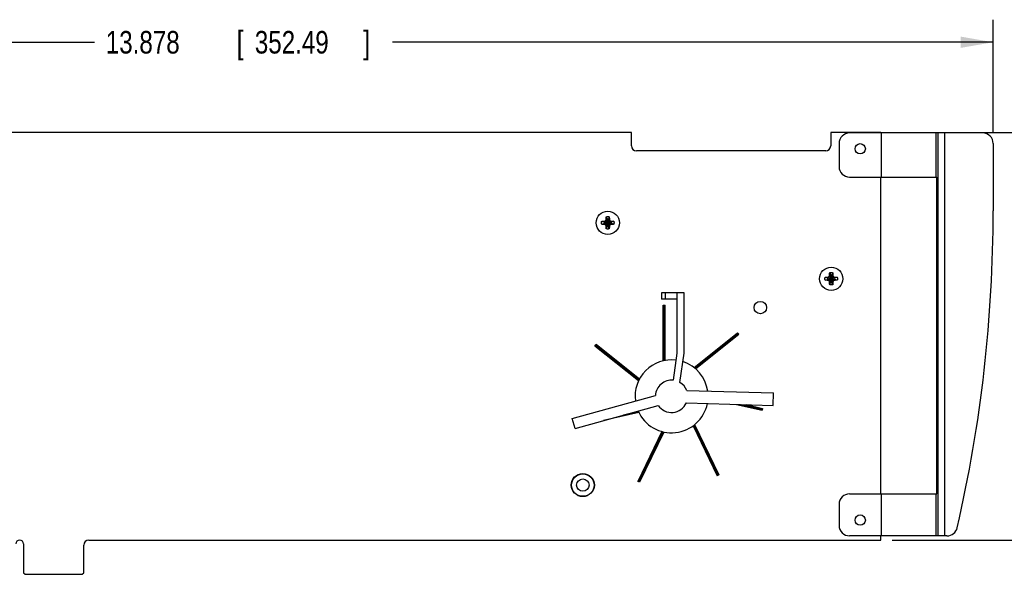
# Model space of a CAD drawing. Header units: inches. Extents: x 0.2 to 16.8, y 0.1 to 10.8.
# Tile 14 of 16: x 8.5 to 13.9, y 4.5 to 7.6. Entities that reach past the tile are written whole.
import ezdxf

# ---------------------------------------------------------------- set-up
doc = ezdxf.new("R2010")
doc.units = ezdxf.units.IN
doc.header["$LTSCALE"] = 0.935
doc.header["$MEASUREMENT"] = 0
doc.layers.get('0').update_dxf_attribs({"linetype": 'CONTINUOUS'})
doc.layers.add('DIMENSIONS', color=7, linetype='CONTINUOUS')
doc.styles.get("Standard").update_dxf_attribs({"font": 'txt', "width": 0.8})
doc.dimstyles.new('DIMSTYLE_1', dxfattribs={"dimtxt": 0.125, "dimasz": 0.18, "dimexe": 0.18, "dimexo": 0.0625, "dimgap": 0.09, "dimtad": 0, "dimtih": 1, "dimtoh": 1, "dimdec": 3, "dimlfac": 1.714286, "dimzin": 4, "dimdsep": 46, "dimtxsty": 'STANDARD', "dimblk": '_FILLED', "dimblk1": '_FILLED', "dimblk2": '_FILLED', "dimcen": 0.09, "dimadec": 0, "dimazin": 0, "dimtp": 0.01, "dimtm": 0.01, "dimtfac": 1, "dimtdec": 3, "dimtofl": 0, "dimtmove": 0, "dimatfit": 3, "dimldrblk": '_FILLED', "dimfxl": 1, "dimtolj": 1, "dimtzin": 4, "dimarcsym": 0})

# ---------------------------------------------------------------- blocks, each defined once
blk = doc.blocks.new('_FILLED')
at = {"color": 0, "linetype": 'BYBLOCK'}
blk.add_solid([(0, 0), (-1, 0.174), (-1, -0.174)], dxfattribs=at)
blk = doc.blocks.new('*D2')
at = {"layer": 'DIMENSIONS', "color": 2, "linetype": 'CONTINUOUS'}
for p, q in [((13.3212, 6.9637), (14.9621, 6.9637)), ((14.8371, 6.9637), (14.8371, 6.0914)), ((14.8371, 4.7068), (14.8371, 5.8414)), ((13.3212, 4.7068), (14.9621, 4.7068))]:
    blk.add_line(p, q, dxfattribs=at)
at = {"layer": 'DIMENSIONS', "color": 2, "linetype": 'CONTINUOUS', "xscale": 0.18, "yscale": 0.18, "zscale": 0.18}
for p, rotation in [((14.8371, 6.9637), 90), ((14.8371, 4.7068), 270)]:
    blk.add_blockref('_FILLED', p, dxfattribs=dict(at, rotation=rotation))
at = {"layer": 'DIMENSIONS', "color": 2, "linetype": 'CONTINUOUS', "width": 0.8}
for s, p in [('3.869', (14.1746, 5.9039)), ('[', (14.7996, 5.9039)), ('98.27', (14.8996, 5.9039)), (']', (15.3996, 5.9039))]:
    blk.add_text(s, height=0.125, dxfattribs=at).set_placement(p)
blk = doc.blocks.new('*D3')
at = {"layer": 'DIMENSIONS', "color": 2, "linetype": 'CONTINUOUS'}
for p, q in [((5.7859, 6.9001), (5.7859, 7.5887)), ((13.8811, 6.9655), (13.8811, 7.5887)), ((5.7859, 7.4637), (8.9069, 7.4637)), ((13.8811, 7.4637), (10.5569, 7.4637))]:
    blk.add_line(p, q, dxfattribs=at)
at = {"layer": 'DIMENSIONS', "color": 2, "linetype": 'CONTINUOUS', "xscale": 0.18, "yscale": 0.18, "zscale": 0.18, "rotation": 180}
blk.add_blockref('_FILLED', (5.7859, 7.4637), dxfattribs=at)
at = {"layer": 'DIMENSIONS', "color": 2, "linetype": 'CONTINUOUS', "xscale": 0.18, "yscale": 0.18, "zscale": 0.18}
blk.add_blockref('_FILLED', (13.8811, 7.4637), dxfattribs=at)
at = {"layer": 'DIMENSIONS', "color": 2, "linetype": 'CONTINUOUS', "width": 0.8}
for s, p in [('13.878', (8.9694, 7.4012)), ('[', (9.6944, 7.4012)), ('352.49', (9.7944, 7.4012)), (']', (10.3944, 7.4012))]:
    blk.add_text(s, height=0.125, dxfattribs=at).set_placement(p)

msp = doc.modelspace()

# ---------------------------------------------------------------- linework, layer by layer
at = {"color": 7, "linetype": 'CONTINUOUS'}
for p, q in [((11.87915, 6.96369), (6.09657, 6.96369)), ((11.87915, 6.88961), (11.87915, 6.96369)), ((13.25873, 6.96369), (12.98165, 6.96369)), ((12.98165, 6.96369), (12.98165, 6.88961)), ((13.82282, 6.96136), (13.08665, 6.96136)), ((13.25873, 6.96136), (13.25873, 6.96369)), ((13.26165, 6.96136), (13.26165, 6.71694)), ((13.56287, 6.96136), (13.56287, 6.71694)), ((13.57494, 6.96136), (13.57494, 4.73011)), ((13.61111, 6.96136), (13.61111, 4.73011)), ((13.02832, 6.90302), (13.02832, 6.77527)), ((13.88115, 6.90302), (13.88115, 6.52969)), ((12.95423, 6.86219), (11.90657, 6.86219)), ((13.08665, 6.71694), (13.56965, 6.71694)), ((13.25873, 4.96286), (13.25873, 6.71694)), ((13.56965, 4.96286), (13.56965, 6.71694)), ((11.73959, 6.49727), (11.74365, 6.48442)), ((11.75621, 6.49727), (11.75215, 6.48442)), ((11.7144, 6.47208), (11.72725, 6.46802)), ((11.7144, 6.45547), (11.72725, 6.45953)), ((11.72725, 6.45953), (11.76855, 6.46802)), ((11.72895, 6.46802), (11.72725, 6.46802)), ((11.72725, 6.46802), (11.76855, 6.45953)), ((11.72725, 6.45953), (11.72895, 6.45953)), ((11.73827, 6.4734), (11.72895, 6.46802)), ((11.73098, 6.47269), (11.72895, 6.46802)), ((11.72895, 6.45953), (11.76685, 6.46802)), ((11.72895, 6.46802), (11.76685, 6.45953)), ((11.72895, 6.45953), (11.73827, 6.45414)), ((11.73098, 6.45486), (11.72895, 6.45953)), ((11.73604, 6.45191), (11.75976, 6.47564)), ((11.73604, 6.47564), (11.75976, 6.45191)), ((11.74365, 6.48273), (11.73827, 6.4734)), ((11.73827, 6.45414), (11.74365, 6.44482)), ((11.73899, 6.48069), (11.74365, 6.48273)), ((11.74365, 6.44482), (11.73899, 6.44686)), ((11.73959, 6.43028), (11.74365, 6.44312)), ((11.74365, 6.44312), (11.75215, 6.48442)), ((11.74365, 6.48442), (11.74365, 6.48273)), ((11.75215, 6.44312), (11.74365, 6.48442)), ((11.74365, 6.44482), (11.75215, 6.48273)), ((11.75215, 6.44482), (11.74365, 6.48273)), ((11.74365, 6.44482), (11.74365, 6.44312)), ((11.75215, 6.48273), (11.75215, 6.48442)), ((11.75215, 6.48273), (11.75681, 6.48069)), ((11.75753, 6.4734), (11.75215, 6.48273)), ((11.75215, 6.44482), (11.75753, 6.45414)), ((11.75681, 6.44686), (11.75215, 6.44482)), ((11.75215, 6.44312), (11.75215, 6.44482)), ((11.75621, 6.43028), (11.75215, 6.44312)), ((11.76685, 6.46802), (11.75753, 6.4734)), ((11.75753, 6.45414), (11.76685, 6.45953)), ((11.76482, 6.47269), (11.76685, 6.46802)), ((11.76685, 6.45953), (11.76482, 6.45486)), ((11.76855, 6.46802), (11.76685, 6.46802)), ((11.76685, 6.45953), (11.76855, 6.45953)), ((11.7814, 6.47208), (11.76855, 6.46802)), ((11.7814, 6.45547), (11.76855, 6.45953)), ((12.95107, 6.16233), (12.96392, 6.15827)), ((12.97494, 6.16365), (12.96561, 6.15827)), ((12.96765, 6.16294), (12.96561, 6.15827)), ((12.9727, 6.14216), (12.99643, 6.16589)), ((12.9727, 6.16589), (12.99643, 6.14216)), ((12.98032, 6.17298), (12.97494, 6.16365)), ((12.97565, 6.17094), (12.98032, 6.17298)), ((12.97626, 6.18752), (12.98032, 6.17467)), ((12.98032, 6.17467), (12.98032, 6.17298)), ((12.98032, 6.13337), (12.98881, 6.17467)), ((12.98881, 6.13337), (12.98032, 6.17467)), ((12.98032, 6.13507), (12.98881, 6.17298)), ((12.98881, 6.13507), (12.98032, 6.17298)), ((12.99287, 6.18752), (12.98881, 6.17467)), ((12.98881, 6.17298), (12.98881, 6.17467)), ((12.98881, 6.17298), (12.99348, 6.17094)), ((12.9942, 6.16365), (12.98881, 6.17298)), ((13.00352, 6.15827), (12.9942, 6.16365)), ((13.00149, 6.16294), (13.00352, 6.15827)), ((13.01807, 6.16233), (13.00522, 6.15827)), ((12.95107, 6.14572), (12.96392, 6.14978)), ((12.96392, 6.14978), (13.00522, 6.15827)), ((12.96561, 6.15827), (12.96392, 6.15827)), ((12.96392, 6.15827), (13.00522, 6.14978)), ((12.96392, 6.14978), (12.96561, 6.14978)), ((12.96561, 6.14978), (13.00352, 6.15827)), ((12.96561, 6.15827), (13.00352, 6.14978)), ((12.96561, 6.14978), (12.97494, 6.14439)), ((12.96765, 6.14511), (12.96561, 6.14978)), ((12.97494, 6.14439), (12.98032, 6.13507)), ((12.98032, 6.13507), (12.97565, 6.13711)), ((12.97626, 6.12053), (12.98032, 6.13337)), ((12.98032, 6.13507), (12.98032, 6.13337)), ((12.98881, 6.13507), (12.9942, 6.14439)), ((12.99348, 6.13711), (12.98881, 6.13507)), ((12.98881, 6.13337), (12.98881, 6.13507)), ((12.99287, 6.12053), (12.98881, 6.13337)), ((12.9942, 6.14439), (13.00352, 6.14978)), ((13.00352, 6.14978), (13.00149, 6.14511)), ((13.00522, 6.15827), (13.00352, 6.15827)), ((13.00352, 6.14978), (13.00522, 6.14978)), ((13.01807, 6.14572), (13.00522, 6.14978)), ((12.17008, 6.07613), (12.04606, 6.07613)), ((12.04606, 6.07613), (12.04606, 6.04168)), ((12.06524, 6.07613), (12.06524, 6.04168)), ((12.13104, 6.07613), (12.13104, 5.74213)), ((12.17008, 5.74213), (12.17008, 6.07613)), ((12.13104, 6.04168), (12.04606, 6.04168)), ((12.05413, 6.00806), (12.06474, 6.00806)), ((12.05413, 5.69935), (12.05413, 6.00806)), ((12.06474, 5.70159), (12.06474, 6.00806)), ((12.22551, 5.66214), (12.46686, 5.85462)), ((12.23387, 5.65523), (12.47348, 5.84632)), ((12.46686, 5.85462), (12.47348, 5.84632)), ((11.67682, 5.78104), (11.68344, 5.78934)), ((11.91819, 5.58855), (11.67682, 5.78104)), ((11.92305, 5.59825), (11.68344, 5.78934)), ((12.13104, 5.74213), (12.11023, 5.59192)), ((12.14754, 5.57945), (12.17008, 5.74213)), ((11.55131, 5.38011), (12.01176, 5.5078)), ((12.18479, 5.53494), (12.66459, 5.52153)), ((12.66267, 5.45266), (12.66459, 5.52153)), ((11.56665, 5.32478), (12.0271, 5.45247)), ((12.18287, 5.46606), (12.66267, 5.45266)), ((12.45982, 5.45833), (12.60187, 5.42591)), ((12.51419, 5.45681), (12.60424, 5.43626)), ((11.92004, 5.4132), (11.72474, 5.36862)), ((12.60424, 5.43626), (12.60187, 5.42591)), ((11.56665, 5.32478), (11.55131, 5.38011)), ((12.22885, 5.34616), (12.3628, 5.06801)), ((12.04777, 5.30791), (11.9148, 5.03178)), ((12.05831, 5.30532), (11.92436, 5.02718)), ((12.22026, 5.33952), (12.35323, 5.06341)), ((11.92436, 5.02718), (11.9148, 5.03178)), ((12.3628, 5.06801), (12.35323, 5.06341)), ((13.08665, 4.96286), (13.56965, 4.96286)), ((13.26165, 4.96286), (13.26165, 4.73011)), ((13.56287, 4.96286), (13.56287, 4.73011)), ((13.02832, 4.90452), (13.02832, 4.78844)), ((8.87498, 4.70677), (13.25873, 4.70677)), ((13.62535, 4.73011), (13.08665, 4.73011)), ((13.25873, 4.70677), (13.25873, 4.73011)), ((8.51419, 4.68548), (8.51419, 4.52594)), ((8.84757, 4.52594), (8.84757, 4.67936)), ((8.51419, 4.52594), (8.52294, 4.51719)), ((8.83882, 4.51719), (8.84757, 4.52594)), ((8.52294, 4.51719), (8.83882, 4.51719))]:
    msp.add_line(p, q, dxfattribs=at)
at = {"color": 9, "linetype": 'CONTINUOUS'}
for p, q in [((12.05941, 5.70054), (12.05941, 6.00806)), ((12.22973, 5.65875), (12.47016, 5.85049)), ((11.92055, 5.59343), (11.68012, 5.78517)), ((12.48714, 5.45757), (12.60306, 5.43111)), ((11.91771, 5.41808), (11.83514, 5.39924)), ((12.22461, 5.34279), (12.35804, 5.06572)), ((12.05303, 5.30654), (11.9196, 5.02947))]:
    msp.add_line(p, q, dxfattribs=at)
at = {"color": 7, "linetype": 'CONTINUOUS'}
for centre, radius in [((13.14498, 6.87386), 0.02858), ((11.7479, 6.46377), 0.0643), ((12.98457, 6.15402), 0.0643), ((12.59265, 5.99428), 0.03445), ((11.60971, 5.01134), 0.06385), ((11.60971, 5.01134), 0.06201), ((11.60971, 5.01134), 0.03445), ((13.14498, 4.81761), 0.02858)]:
    msp.add_circle(centre, radius, dxfattribs=at)
for centre, radius, start, end in [((13.08665, 6.90302), 0.05833, 90, 180), ((13.82282, 6.90302), 0.05833, 0, 90), ((11.90657, 6.88961), 0.02742, 180, 270), ((12.95423, 6.88961), 0.02742, 270, 360), ((13.08665, 6.77527), 0.05833, 180, 270), ((6.04698, 6.52969), 7.83417, 347.059976, 360), ((11.7479, 6.46377), 0.02108, 168.37385, 191.62615), ((11.7479, 6.46377), 0.02108, 78.37385, 101.62615), ((11.7479, 6.46377), 0.02108, 258.37385, 281.62615), ((11.7479, 6.46377), 0.02108, 348.37385, 11.62615), ((12.98457, 6.15402), 0.02108, 78.37385, 101.62615), ((12.98457, 6.15402), 0.02108, 168.37385, 191.62615), ((12.98457, 6.15402), 0.02108, 258.37385, 281.62615), ((12.98457, 6.15402), 0.02108, 348.37385, 11.62615), ((12.10118, 5.50281), 0.2021, 83.03933, 187.33377), ((12.10118, 5.50281), 0.2021, 8.21425, 72.02348), ((12.10118, 5.50281), 0.08957, 84.20527, 176.80606), ((12.10118, 5.50281), 0.08957, 21.01986, 58.83069), ((12.10118, 5.50281), 0.2021, 203.66623, 348.58575), ((12.10118, 5.50281), 0.08957, 214.19394, 335.78014), ((13.08665, 4.90452), 0.05833, 90, 180), ((13.08665, 4.78844), 0.05833, 180, 270), ((13.62535, 4.78844), 0.05833, 270, 347.05998), ((8.4929, 4.68548), 0.02129, 0, 180), ((8.87498, 4.67936), 0.02742, 90, 180)]:
    msp.add_arc(centre, radius, start, end, dxfattribs=at)
at = {"color": 9, "linetype": 'CONTINUOUS'}
for centre, start, end in [((11.7479, 6.46377), 129.09842, 140.90158), ((11.7479, 6.46377), 219.09842, 230.90158), ((11.7479, 6.46377), 39.09842, 50.90158), ((11.7479, 6.46377), 309.09842, 320.90158), ((12.98457, 6.15402), 129.09842, 140.90158), ((12.98457, 6.15402), 39.09842, 50.90158), ((12.98457, 6.15402), 219.09842, 230.90158), ((12.98457, 6.15402), 309.09842, 320.90158)]:
    msp.add_arc(centre, 0.01734, start, end, dxfattribs=at)
at = {"color": 7, "linetype": 'CONTINUOUS'}
for points, knots in [([(11.73899, 6.48069), (11.73899, 6.48097), (11.739, 6.48154), (11.73902, 6.48242), (11.73904, 6.48335), (11.73907, 6.48435), (11.73909, 6.48542), (11.73913, 6.48658), (11.73917, 6.48783), (11.73921, 6.48921), (11.73927, 6.49072), (11.73934, 6.49233), (11.73942, 6.49399), (11.7395, 6.49565), (11.73956, 6.49674), (11.73959, 6.49727)], [0, 0, 0, 0, 0.050121, 0.1029047, 0.1589616, 0.218891, 0.2832723, 0.3527167, 0.4279363, 0.5106446, 0.6022609, 0.7005593, 0.8020772, 0.9030805, 1, 1, 1, 1]), ([(11.73959, 6.49727), (11.73998, 6.49737), (11.74076, 6.49755), (11.74193, 6.49778), (11.74312, 6.49796), (11.74431, 6.49811), (11.7455, 6.49821), (11.7467, 6.49828), (11.7479, 6.4983), (11.7491, 6.49828), (11.7503, 6.49821), (11.75149, 6.49811), (11.75268, 6.49796), (11.75386, 6.49778), (11.75504, 6.49755), (11.75582, 6.49737), (11.75621, 6.49727)], [0, 0, 0, 0, 0.071428, 0.1428562, 0.2142848, 0.2857134, 0.3571422, 0.4285711, 0.5, 0.5714289, 0.6428578, 0.7142866, 0.7857152, 0.8571438, 0.928572, 1, 1, 1, 1]), ([(11.75621, 6.49727), (11.75624, 6.49675), (11.7563, 6.49567), (11.75638, 6.49404), (11.75646, 6.49239), (11.75652, 6.49079), (11.75658, 6.48927), (11.75663, 6.48787), (11.75667, 6.4866), (11.7567, 6.48544), (11.75673, 6.48436), (11.75676, 6.48336), (11.75678, 6.48242), (11.7568, 6.48154), (11.75681, 6.48097), (11.75681, 6.48069)], [0, 0, 0, 0, 0.095561, 0.1952184, 0.2956576, 0.3933922, 0.4854124, 0.5698594, 0.6461709, 0.7158664, 0.7805004, 0.8407418, 0.8970669, 0.9499829, 1, 1, 1, 1]), ([(11.71338, 6.46377), (11.71338, 6.46417), (11.7134, 6.46497), (11.71346, 6.46617), (11.71356, 6.46737), (11.71371, 6.46856), (11.7139, 6.46974), (11.71412, 6.47092), (11.7143, 6.4717), (11.7144, 6.47208)], [0, 0, 0, 0, 0.1428591, 0.2857121, 0.4285763, 0.5714269, 0.7142906, 0.8571425, 1, 1, 1, 1]), ([(11.7144, 6.45547), (11.7143, 6.45585), (11.71412, 6.45663), (11.7139, 6.45781), (11.71371, 6.45899), (11.71356, 6.46018), (11.71346, 6.46138), (11.7134, 6.46258), (11.71338, 6.46338), (11.71338, 6.46377)], [0, 0, 0, 0, 0.1428575, 0.2857094, 0.4285731, 0.5714237, 0.7142879, 0.8571409, 1, 1, 1, 1]), ([(11.7144, 6.47208), (11.71491, 6.47211), (11.71597, 6.47217), (11.71756, 6.47225), (11.71918, 6.47233), (11.72077, 6.47239), (11.7223, 6.47245), (11.72372, 6.4725), (11.72502, 6.47254), (11.7262, 6.47258), (11.7273, 6.47261), (11.72831, 6.47263), (11.72925, 6.47265), (11.73013, 6.47267), (11.7307, 6.47268), (11.73098, 6.47269)], [0, 0, 0, 0, 0.093354, 0.1904125, 0.2888021, 0.3860292, 0.4792252, 0.5650356, 0.6427508, 0.713897, 0.7795003, 0.8402983, 0.8969129, 0.9499419, 1, 1, 1, 1]), ([(11.73098, 6.45486), (11.7307, 6.45487), (11.73013, 6.45488), (11.72925, 6.4549), (11.72832, 6.45492), (11.72732, 6.45494), (11.72625, 6.45497), (11.7251, 6.455), (11.72384, 6.45504), (11.72246, 6.45509), (11.72095, 6.45515), (11.71934, 6.45521), (11.71768, 6.45529), (11.71603, 6.45537), (11.71493, 6.45543), (11.7144, 6.45547)], [0, 0, 0, 0, 0.050121, 0.1029047, 0.1589616, 0.218891, 0.2832723, 0.3527167, 0.4279363, 0.5106446, 0.6022609, 0.7005593, 0.8020772, 0.9030805, 1, 1, 1, 1]), ([(11.73098, 6.47269), (11.73117, 6.4728), (11.73156, 6.47303), (11.73214, 6.47337), (11.73272, 6.47371), (11.7333, 6.47404), (11.73387, 6.47438), (11.73425, 6.4746), (11.73444, 6.47471)], [0, 0, 0, 0, 0.1691766, 0.336846, 0.5033862, 0.6691711, 0.8345832, 1, 1, 1, 1]), ([(11.73444, 6.45284), (11.73425, 6.45295), (11.73387, 6.45317), (11.73329, 6.45351), (11.73272, 6.45385), (11.73214, 6.45418), (11.73156, 6.45452), (11.73117, 6.45475), (11.73098, 6.45486)], [0, 0, 0, 0, 0.1659298, 0.3316707, 0.4975842, 0.6640373, 0.8313884, 1, 1, 1, 1]), ([(11.73444, 6.47471), (11.73462, 6.47481), (11.73497, 6.47502), (11.7355, 6.47533), (11.73586, 6.47553), (11.73604, 6.47564)], [0, 0, 0, 0, 0.3329888, 0.6662094, 1, 1, 1, 1]), ([(11.73604, 6.45191), (11.73586, 6.45201), (11.7355, 6.45222), (11.73497, 6.45253), (11.73462, 6.45274), (11.73444, 6.45284)], [0, 0, 0, 0, 0.3338901, 0.6671142, 1, 1, 1, 1]), ([(11.73604, 6.47564), (11.73614, 6.47581), (11.73635, 6.47617), (11.73665, 6.4767), (11.73686, 6.47705), (11.73696, 6.47723)], [0, 0, 0, 0, 0.3338901, 0.6671142, 1, 1, 1, 1]), ([(11.73696, 6.45032), (11.73686, 6.45049), (11.73665, 6.45085), (11.73635, 6.45138), (11.73614, 6.45173), (11.73604, 6.45191)], [0, 0, 0, 0, 0.3329888, 0.6662094, 1, 1, 1, 1]), ([(11.73696, 6.47723), (11.73708, 6.47742), (11.7373, 6.47781), (11.73763, 6.47838), (11.73797, 6.47896), (11.73831, 6.47953), (11.73865, 6.48011), (11.73887, 6.4805), (11.73899, 6.48069)], [0, 0, 0, 0, 0.1659298, 0.3316707, 0.4975842, 0.6640373, 0.8313884, 1, 1, 1, 1]), ([(11.73899, 6.44686), (11.73887, 6.44705), (11.73864, 6.44744), (11.7383, 6.44802), (11.73797, 6.4486), (11.73763, 6.44917), (11.7373, 6.44974), (11.73707, 6.45013), (11.73696, 6.45032)], [0, 0, 0, 0, 0.1691766, 0.336846, 0.5033862, 0.6691711, 0.8345832, 1, 1, 1, 1]), ([(11.73959, 6.43028), (11.73956, 6.4308), (11.7395, 6.43188), (11.73942, 6.43351), (11.73934, 6.43516), (11.73927, 6.43676), (11.73922, 6.43828), (11.73917, 6.43968), (11.73913, 6.44095), (11.73909, 6.44211), (11.73907, 6.44319), (11.73904, 6.44419), (11.73902, 6.44513), (11.739, 6.44601), (11.73899, 6.44658), (11.73899, 6.44686)], [0, 0, 0, 0, 0.095561, 0.1952183, 0.2956575, 0.3933922, 0.4854124, 0.5698594, 0.6461709, 0.7158664, 0.7805003, 0.8407418, 0.8970669, 0.9499829, 1, 1, 1, 1]), ([(11.75681, 6.44686), (11.75681, 6.44658), (11.7568, 6.44601), (11.75678, 6.44513), (11.75676, 6.4442), (11.75673, 6.4432), (11.7567, 6.44213), (11.75667, 6.44097), (11.75663, 6.43972), (11.75658, 6.43834), (11.75653, 6.43683), (11.75646, 6.43522), (11.75638, 6.43356), (11.7563, 6.4319), (11.75624, 6.43081), (11.75621, 6.43028)], [0, 0, 0, 0, 0.050121, 0.1029047, 0.1589616, 0.218891, 0.2832723, 0.3527167, 0.4279363, 0.5106446, 0.6022609, 0.7005593, 0.8020772, 0.9030805, 1, 1, 1, 1]), ([(11.75681, 6.48069), (11.75693, 6.4805), (11.75715, 6.48011), (11.75749, 6.47953), (11.75783, 6.47895), (11.75817, 6.47838), (11.7585, 6.4778), (11.75872, 6.47742), (11.75883, 6.47723)], [0, 0, 0, 0, 0.1691766, 0.336846, 0.5033862, 0.6691711, 0.8345832, 1, 1, 1, 1]), ([(11.75883, 6.45032), (11.75872, 6.45013), (11.7585, 6.44974), (11.75816, 6.44917), (11.75783, 6.44859), (11.75749, 6.44802), (11.75715, 6.44744), (11.75692, 6.44705), (11.75681, 6.44686)], [0, 0, 0, 0, 0.1659298, 0.3316707, 0.4975842, 0.6640373, 0.8313884, 1, 1, 1, 1]), ([(11.75883, 6.47723), (11.75894, 6.47705), (11.75914, 6.4767), (11.75945, 6.47617), (11.75966, 6.47581), (11.75976, 6.47564)], [0, 0, 0, 0, 0.3329888, 0.6662094, 1, 1, 1, 1]), ([(11.75976, 6.45191), (11.75966, 6.45173), (11.75945, 6.45138), (11.75914, 6.45085), (11.75894, 6.45049), (11.75883, 6.45032)], [0, 0, 0, 0, 0.3338901, 0.6671142, 1, 1, 1, 1]), ([(11.75976, 6.47564), (11.75994, 6.47553), (11.76029, 6.47533), (11.76083, 6.47502), (11.76118, 6.47481), (11.76136, 6.47471)], [0, 0, 0, 0, 0.3338901, 0.6671142, 1, 1, 1, 1]), ([(11.76136, 6.45284), (11.76118, 6.45274), (11.76083, 6.45253), (11.76029, 6.45222), (11.75994, 6.45201), (11.75976, 6.45191)], [0, 0, 0, 0, 0.3329888, 0.6662094, 1, 1, 1, 1]), ([(11.76136, 6.47471), (11.76155, 6.4746), (11.76193, 6.47438), (11.76251, 6.47404), (11.76308, 6.4737), (11.76366, 6.47337), (11.76424, 6.47303), (11.76462, 6.4728), (11.76482, 6.47269)], [0, 0, 0, 0, 0.1659298, 0.3316707, 0.4975842, 0.6640373, 0.8313884, 1, 1, 1, 1]), ([(11.76482, 6.45486), (11.76462, 6.45475), (11.76424, 6.45452), (11.76365, 6.45418), (11.76308, 6.45384), (11.7625, 6.45351), (11.76193, 6.45317), (11.76155, 6.45295), (11.76136, 6.45284)], [0, 0, 0, 0, 0.1691766, 0.336846, 0.5033862, 0.6691711, 0.8345832, 1, 1, 1, 1]), ([(11.76482, 6.47269), (11.7651, 6.47268), (11.76566, 6.47267), (11.76654, 6.47265), (11.76748, 6.47263), (11.76847, 6.47261), (11.76955, 6.47258), (11.7707, 6.47255), (11.77196, 6.47251), (11.77334, 6.47246), (11.77484, 6.4724), (11.77645, 6.47233), (11.77812, 6.47226), (11.77977, 6.47217), (11.78086, 6.47211), (11.7814, 6.47208)], [0, 0, 0, 0, 0.050121, 0.1029047, 0.1589616, 0.218891, 0.2832723, 0.3527167, 0.4279363, 0.5106446, 0.6022609, 0.7005593, 0.8020772, 0.9030805, 1, 1, 1, 1]), ([(11.7814, 6.45547), (11.78087, 6.45544), (11.77979, 6.45538), (11.77816, 6.45529), (11.77651, 6.45522), (11.77491, 6.45515), (11.7734, 6.45509), (11.772, 6.45504), (11.77072, 6.455), (11.76956, 6.45497), (11.76848, 6.45494), (11.76748, 6.45492), (11.76654, 6.4549), (11.76566, 6.45488), (11.7651, 6.45487), (11.76482, 6.45486)], [0, 0, 0, 0, 0.095561, 0.1952184, 0.2956576, 0.3933922, 0.4854124, 0.5698594, 0.6461709, 0.7158664, 0.7805004, 0.8407418, 0.8970669, 0.9499829, 1, 1, 1, 1]), ([(11.7814, 6.47208), (11.78149, 6.4717), (11.78167, 6.47092), (11.7819, 6.46974), (11.78209, 6.46856), (11.78223, 6.46737), (11.78234, 6.46617), (11.7824, 6.46497), (11.78241, 6.46417), (11.78241, 6.46377)], [0, 0, 0, 0, 0.1428575, 0.2857094, 0.4285731, 0.5714237, 0.7142879, 0.8571409, 1, 1, 1, 1]), ([(11.78241, 6.46377), (11.78241, 6.46338), (11.7824, 6.46258), (11.78234, 6.46138), (11.78223, 6.46018), (11.78209, 6.45899), (11.7819, 6.45781), (11.78167, 6.45663), (11.78149, 6.45585), (11.7814, 6.45547)], [0, 0, 0, 0, 0.1428591, 0.2857121, 0.4285763, 0.5714269, 0.7142906, 0.8571425, 1, 1, 1, 1]), ([(11.75621, 6.43028), (11.75582, 6.43018), (11.75504, 6.43), (11.75386, 6.42977), (11.75268, 6.42959), (11.75149, 6.42944), (11.7503, 6.42934), (11.7491, 6.42927), (11.7479, 6.42925), (11.7467, 6.42927), (11.7455, 6.42934), (11.74431, 6.42944), (11.74312, 6.42959), (11.74193, 6.42977), (11.74076, 6.43), (11.73998, 6.43018), (11.73959, 6.43028)], [0, 0, 0, 0, 0.071428, 0.1428562, 0.2142848, 0.2857134, 0.3571422, 0.4285711, 0.5, 0.5714289, 0.6428578, 0.7142866, 0.7857152, 0.8571438, 0.928572, 1, 1, 1, 1]), ([(12.95005, 6.15402), (12.95005, 6.15442), (12.95006, 6.15522), (12.95013, 6.15642), (12.95023, 6.15762), (12.95038, 6.15881), (12.95056, 6.15999), (12.95079, 6.16117), (12.95097, 6.16195), (12.95107, 6.16233)], [0, 0, 0, 0, 0.1428591, 0.2857121, 0.4285763, 0.5714269, 0.7142906, 0.8571425, 1, 1, 1, 1]), ([(12.95107, 6.16233), (12.95158, 6.16236), (12.95263, 6.16242), (12.95423, 6.1625), (12.95585, 6.16258), (12.95744, 6.16264), (12.95897, 6.1627), (12.96039, 6.16275), (12.96168, 6.16279), (12.96287, 6.16283), (12.96396, 6.16286), (12.96497, 6.16288), (12.96592, 6.1629), (12.9668, 6.16292), (12.96737, 6.16293), (12.96765, 6.16294)], [0, 0, 0, 0, 0.093354, 0.1904125, 0.2888021, 0.3860292, 0.4792252, 0.5650356, 0.6427508, 0.713897, 0.7795003, 0.8402983, 0.8969129, 0.9499419, 1, 1, 1, 1]), ([(12.96765, 6.16294), (12.96784, 6.16305), (12.96823, 6.16328), (12.96881, 6.16362), (12.96939, 6.16396), (12.96996, 6.16429), (12.97054, 6.16463), (12.97092, 6.16485), (12.97111, 6.16496)], [0, 0, 0, 0, 0.1691766, 0.336846, 0.5033862, 0.6691711, 0.8345832, 1, 1, 1, 1]), ([(12.97111, 6.16496), (12.97129, 6.16506), (12.97164, 6.16527), (12.97217, 6.16558), (12.97253, 6.16578), (12.9727, 6.16589)], [0, 0, 0, 0, 0.3329888, 0.6662094, 1, 1, 1, 1]), ([(12.9727, 6.16589), (12.97281, 6.16606), (12.97301, 6.16642), (12.97332, 6.16695), (12.97353, 6.1673), (12.97363, 6.16748)], [0, 0, 0, 0, 0.3338901, 0.6671142, 1, 1, 1, 1]), ([(12.97363, 6.16748), (12.97374, 6.16767), (12.97397, 6.16806), (12.9743, 6.16863), (12.97464, 6.16921), (12.97497, 6.16978), (12.97531, 6.17036), (12.97554, 6.17075), (12.97565, 6.17094)], [0, 0, 0, 0, 0.1659298, 0.3316707, 0.4975842, 0.6640373, 0.8313884, 1, 1, 1, 1]), ([(12.97565, 6.17094), (12.97566, 6.17122), (12.97567, 6.17179), (12.97569, 6.17267), (12.97571, 6.1736), (12.97573, 6.1746), (12.97576, 6.17567), (12.97579, 6.17683), (12.97583, 6.17808), (12.97588, 6.17946), (12.97594, 6.18097), (12.97601, 6.18258), (12.97608, 6.18424), (12.97617, 6.1859), (12.97623, 6.18699), (12.97626, 6.18752)], [0, 0, 0, 0, 0.050121, 0.1029047, 0.1589616, 0.218891, 0.2832723, 0.3527167, 0.4279363, 0.5106446, 0.6022609, 0.7005593, 0.8020772, 0.9030805, 1, 1, 1, 1]), ([(12.97626, 6.18752), (12.97664, 6.18762), (12.97742, 6.1878), (12.9786, 6.18803), (12.97978, 6.18821), (12.98097, 6.18836), (12.98217, 6.18846), (12.98337, 6.18853), (12.98457, 6.18855), (12.98576, 6.18853), (12.98696, 6.18846), (12.98816, 6.18836), (12.98935, 6.18821), (12.99053, 6.18803), (12.99171, 6.1878), (12.99249, 6.18762), (12.99287, 6.18752)], [0, 0, 0, 0, 0.071428, 0.1428562, 0.2142848, 0.2857134, 0.3571422, 0.4285711, 0.5, 0.5714289, 0.6428578, 0.7142866, 0.7857152, 0.8571438, 0.928572, 1, 1, 1, 1]), ([(12.99287, 6.18752), (12.99291, 6.187), (12.99296, 6.18592), (12.99305, 6.18429), (12.99312, 6.18264), (12.99319, 6.18104), (12.99325, 6.17952), (12.9933, 6.17812), (12.99334, 6.17685), (12.99337, 6.17569), (12.9934, 6.17461), (12.99342, 6.17361), (12.99344, 6.17267), (12.99346, 6.17179), (12.99347, 6.17122), (12.99348, 6.17094)], [0, 0, 0, 0, 0.095561, 0.1952184, 0.2956576, 0.3933922, 0.4854124, 0.5698594, 0.6461709, 0.7158664, 0.7805004, 0.8407418, 0.8970669, 0.9499829, 1, 1, 1, 1]), ([(12.99348, 6.17094), (12.99359, 6.17075), (12.99382, 6.17036), (12.99416, 6.16978), (12.9945, 6.1692), (12.99483, 6.16863), (12.99517, 6.16805), (12.99539, 6.16767), (12.9955, 6.16748)], [0, 0, 0, 0, 0.1691766, 0.336846, 0.5033862, 0.6691711, 0.8345832, 1, 1, 1, 1]), ([(12.9955, 6.16748), (12.9956, 6.1673), (12.99581, 6.16695), (12.99612, 6.16642), (12.99633, 6.16606), (12.99643, 6.16589)], [0, 0, 0, 0, 0.3329888, 0.6662094, 1, 1, 1, 1]), ([(12.99643, 6.16589), (12.99661, 6.16578), (12.99696, 6.16558), (12.99749, 6.16527), (12.99785, 6.16506), (12.99802, 6.16496)], [0, 0, 0, 0, 0.3338901, 0.6671142, 1, 1, 1, 1]), ([(12.99802, 6.16496), (12.99821, 6.16485), (12.9986, 6.16463), (12.99917, 6.16429), (12.99975, 6.16395), (13.00032, 6.16362), (13.0009, 6.16328), (13.00129, 6.16305), (13.00149, 6.16294)], [0, 0, 0, 0, 0.1659298, 0.3316707, 0.4975842, 0.6640373, 0.8313884, 1, 1, 1, 1]), ([(13.00149, 6.16294), (13.00176, 6.16293), (13.00233, 6.16292), (13.00321, 6.1629), (13.00414, 6.16288), (13.00514, 6.16286), (13.00621, 6.16283), (13.00737, 6.1628), (13.00862, 6.16276), (13.01, 6.16271), (13.01151, 6.16265), (13.01312, 6.16258), (13.01478, 6.16251), (13.01644, 6.16242), (13.01753, 6.16236), (13.01807, 6.16233)], [0, 0, 0, 0, 0.050121, 0.1029047, 0.1589616, 0.218891, 0.2832723, 0.3527167, 0.4279363, 0.5106446, 0.6022609, 0.7005593, 0.8020772, 0.9030805, 1, 1, 1, 1]), ([(13.01807, 6.16233), (13.01816, 6.16195), (13.01834, 6.16117), (13.01857, 6.15999), (13.01876, 6.15881), (13.0189, 6.15762), (13.019, 6.15642), (13.01907, 6.15522), (13.01908, 6.15442), (13.01908, 6.15402)], [0, 0, 0, 0, 0.1428575, 0.2857094, 0.4285731, 0.5714237, 0.7142879, 0.8571409, 1, 1, 1, 1]), ([(12.95107, 6.14572), (12.95097, 6.1461), (12.95079, 6.14688), (12.95056, 6.14806), (12.95038, 6.14924), (12.95023, 6.15043), (12.95013, 6.15163), (12.95006, 6.15283), (12.95005, 6.15363), (12.95005, 6.15402)], [0, 0, 0, 0, 0.1428575, 0.2857094, 0.4285731, 0.5714237, 0.7142879, 0.8571409, 1, 1, 1, 1]), ([(12.96765, 6.14511), (12.96737, 6.14512), (12.9668, 6.14513), (12.96592, 6.14515), (12.96499, 6.14517), (12.96399, 6.14519), (12.96292, 6.14522), (12.96176, 6.14525), (12.96051, 6.14529), (12.95913, 6.14534), (12.95762, 6.1454), (12.95601, 6.14546), (12.95435, 6.14554), (12.95269, 6.14562), (12.9516, 6.14568), (12.95107, 6.14572)], [0, 0, 0, 0, 0.050121, 0.1029047, 0.1589616, 0.218891, 0.2832723, 0.3527167, 0.4279363, 0.5106446, 0.6022609, 0.7005593, 0.8020772, 0.9030805, 1, 1, 1, 1]), ([(12.97111, 6.14309), (12.97092, 6.1432), (12.97053, 6.14342), (12.96996, 6.14376), (12.96938, 6.1441), (12.96881, 6.14443), (12.96823, 6.14477), (12.96784, 6.145), (12.96765, 6.14511)], [0, 0, 0, 0, 0.1659298, 0.3316707, 0.4975842, 0.6640373, 0.8313884, 1, 1, 1, 1]), ([(12.9727, 6.14216), (12.97253, 6.14226), (12.97217, 6.14247), (12.97164, 6.14278), (12.97129, 6.14299), (12.97111, 6.14309)], [0, 0, 0, 0, 0.3338901, 0.6671142, 1, 1, 1, 1]), ([(12.97363, 6.14057), (12.97353, 6.14074), (12.97332, 6.1411), (12.97301, 6.14163), (12.97281, 6.14198), (12.9727, 6.14216)], [0, 0, 0, 0, 0.3329888, 0.6662094, 1, 1, 1, 1]), ([(12.97565, 6.13711), (12.97554, 6.1373), (12.97531, 6.13769), (12.97497, 6.13827), (12.97463, 6.13885), (12.9743, 6.13942), (12.97396, 6.13999), (12.97374, 6.14038), (12.97363, 6.14057)], [0, 0, 0, 0, 0.1691766, 0.336846, 0.5033862, 0.6691711, 0.8345832, 1, 1, 1, 1]), ([(12.97626, 6.12053), (12.97623, 6.12105), (12.97617, 6.12213), (12.97608, 6.12376), (12.97601, 6.12541), (12.97594, 6.12701), (12.97588, 6.12853), (12.97583, 6.12993), (12.97579, 6.1312), (12.97576, 6.13236), (12.97573, 6.13344), (12.97571, 6.13444), (12.97569, 6.13538), (12.97567, 6.13626), (12.97566, 6.13683), (12.97565, 6.13711)], [0, 0, 0, 0, 0.095561, 0.1952183, 0.2956575, 0.3933922, 0.4854124, 0.5698594, 0.6461709, 0.7158664, 0.7805003, 0.8407418, 0.8970669, 0.9499829, 1, 1, 1, 1]), ([(12.99287, 6.12053), (12.99249, 6.12043), (12.99171, 6.12025), (12.99053, 6.12002), (12.98935, 6.11984), (12.98816, 6.11969), (12.98696, 6.11959), (12.98576, 6.11952), (12.98457, 6.1195), (12.98337, 6.11952), (12.98217, 6.11959), (12.98097, 6.11969), (12.97978, 6.11984), (12.9786, 6.12002), (12.97742, 6.12025), (12.97664, 6.12043), (12.97626, 6.12053)], [0, 0, 0, 0, 0.071428, 0.1428562, 0.2142848, 0.2857134, 0.3571422, 0.4285711, 0.5, 0.5714289, 0.6428578, 0.7142866, 0.7857152, 0.8571438, 0.928572, 1, 1, 1, 1]), ([(12.99348, 6.13711), (12.99347, 6.13683), (12.99346, 6.13626), (12.99344, 6.13538), (12.99342, 6.13445), (12.9934, 6.13345), (12.99337, 6.13238), (12.99334, 6.13122), (12.9933, 6.12997), (12.99325, 6.12859), (12.99319, 6.12708), (12.99313, 6.12547), (12.99305, 6.12381), (12.99297, 6.12215), (12.99291, 6.12106), (12.99287, 6.12053)], [0, 0, 0, 0, 0.050121, 0.1029047, 0.1589616, 0.218891, 0.2832723, 0.3527167, 0.4279363, 0.5106446, 0.6022609, 0.7005593, 0.8020772, 0.9030805, 1, 1, 1, 1]), ([(12.9955, 6.14057), (12.99539, 6.14038), (12.99517, 6.13999), (12.99483, 6.13942), (12.9945, 6.13884), (12.99416, 6.13827), (12.99382, 6.13769), (12.99359, 6.1373), (12.99348, 6.13711)], [0, 0, 0, 0, 0.1659298, 0.3316707, 0.4975842, 0.6640373, 0.8313884, 1, 1, 1, 1]), ([(12.99643, 6.14216), (12.99633, 6.14198), (12.99612, 6.14163), (12.99581, 6.1411), (12.9956, 6.14074), (12.9955, 6.14057)], [0, 0, 0, 0, 0.3338901, 0.6671142, 1, 1, 1, 1]), ([(12.99802, 6.14309), (12.99785, 6.14299), (12.99749, 6.14278), (12.99696, 6.14247), (12.99661, 6.14226), (12.99643, 6.14216)], [0, 0, 0, 0, 0.3329888, 0.6662094, 1, 1, 1, 1]), ([(13.00149, 6.14511), (13.00129, 6.145), (13.0009, 6.14477), (13.00032, 6.14443), (12.99974, 6.14409), (12.99917, 6.14376), (12.9986, 6.14342), (12.99821, 6.1432), (12.99802, 6.14309)], [0, 0, 0, 0, 0.1691766, 0.336846, 0.5033862, 0.6691711, 0.8345832, 1, 1, 1, 1]), ([(13.01807, 6.14572), (13.01754, 6.14569), (13.01646, 6.14563), (13.01483, 6.14554), (13.01318, 6.14547), (13.01158, 6.1454), (13.01006, 6.14534), (13.00866, 6.14529), (13.00739, 6.14525), (13.00623, 6.14522), (13.00515, 6.14519), (13.00415, 6.14517), (13.00321, 6.14515), (13.00233, 6.14513), (13.00176, 6.14512), (13.00149, 6.14511)], [0, 0, 0, 0, 0.095561, 0.1952184, 0.2956576, 0.3933922, 0.4854124, 0.5698594, 0.6461709, 0.7158664, 0.7805004, 0.8407418, 0.8970669, 0.9499829, 1, 1, 1, 1]), ([(13.01908, 6.15402), (13.01908, 6.15363), (13.01907, 6.15283), (13.019, 6.15163), (13.0189, 6.15043), (13.01876, 6.14924), (13.01857, 6.14806), (13.01834, 6.14688), (13.01816, 6.1461), (13.01807, 6.14572)], [0, 0, 0, 0, 0.1428591, 0.2857121, 0.4285763, 0.5714269, 0.7142906, 0.8571425, 1, 1, 1, 1])]:
    msp.add_open_spline(points, degree=3, knots=knots, dxfattribs=at)

# ---------------------------------------------------------------- dimensions: what is measured, and where the dimension line sits
at = {"layer": 'DIMENSIONS', "color": 2, "linetype": 'CONTINUOUS'}
for base, p1, p2, angle, picture, middle in [((5.78589, 7.46369), (13.88115, 6.96552), (5.78589, 6.90007), 180, '*D3', (9.73191, 7.46369)), ((14.83714, 4.70677), (13.32123, 6.96369), (13.32123, 4.70677), 270, '*D2', (14.83714, 5.96636))]:
    dim = msp.add_linear_dim(base=base, p1=p1, p2=p2, angle=angle, dimstyle='DIMSTYLE_1', dxfattribs=at)
    dim.commit()
    dim.dimension.update_dxf_attribs({"geometry": picture, "text_midpoint": middle, "dimtype": 160})

doc.saveas('drawing.dxf')
